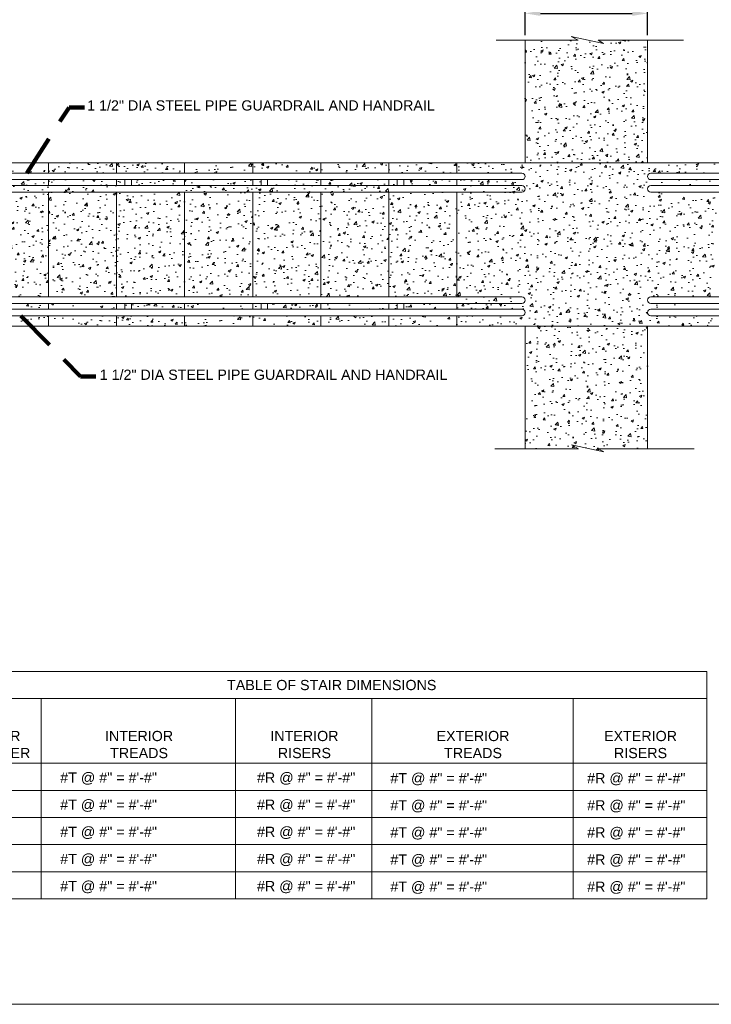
# Model space of a CAD drawing. Header units: feet. Extents: x -981 to -621, y 39 to 285.
# Tile 2 of 19: x -930 to -828, y 39 to 184. Entities that reach past the tile are written whole.
import ezdxf
from ezdxf.enums import TextEntityAlignment as Align

# ---------------------------------------------------------------- set-up
doc = ezdxf.new("R2010")
doc.units = ezdxf.units.FT
doc.header["$MEASUREMENT"] = 0
doc.linetypes.add('( Border )', pattern=[21.012, 6, -3, 6, -3, 0.012, -3])
doc.layers.get('DefPoints').update_dxf_attribs({"lineweight": 0})
for name, color, linetype, lineweight in [('C-Detl-Grph-Wt 0', 4, 'Continuous', 0), ('G-ANNO-DIMS', 2, 'Continuous', 0), ('G-ANNO-MASK', 1, 'Continuous', 0), ('G-ANNO-NOTE', 4, '( Border )', 30), ('G-ANNO-PATT', 250, 'Continuous', 0), ('G-ANNO-SCHD', 2, 'Continuous', 0)]:
    doc.layers.add(name, color=color, linetype=linetype, lineweight=lineweight)
doc.layers.add('G-ANNO-NPLT', color=2, linetype='Continuous', lineweight=0, plot=False)
doc.styles.add("AEC_AC_05ArchDims-CC_1_1'", font='arial.ttf', dxfattribs={"height": 1.5})
doc.styles.add("AEC_AC_44Text-LeftTop_1_1'", font='arial.ttf', dxfattribs={"height": 1.5})
doc.styles.add('Style-Arial', font='arial.ttf')
doc.dimstyles.new("AEC_AC_05_Arch-Dims_1_1'", dxfattribs={"dimtxt": 1.5, "dimasz": 2.25, "dimexe": 0.75, "dimexo": 0.75, "dimgap": 0.75, "dimtad": 1, "dimdec": 4, "dimzin": 15, "dimdsep": 46, "dimlunit": 4, "dimtxsty": "AEC_AC_05ArchDims-CC_1_1'", "dimcen": 0.09, "dimclrd": 256, "dimclre": 256, "dimazin": 2, "dimtfac": 0.7, "dimtdec": 4, "dimtix": 1, "dimtmove": 1, "dimatfit": 3, "dimfxl": 1, "dimfrac": 1, "dimtolj": 1, "dimtzin": 15, "dimlwd": 30, "dimlwe": 30, "dimarcsym": 0})
doc.dimstyles.new("AEC_AC_44_Notes_1_1'", dxfattribs={"dimtxt": 1.5, "dimasz": 2.25, "dimexe": 0.75, "dimexo": 0.75, "dimgap": 0.75, "dimtad": 1, "dimjust": 1, "dimdec": 3, "dimzin": 15, "dimdsep": 46, "dimlunit": 5, "dimtxsty": "AEC_AC_44Text-LeftTop_1_1'", "dimblk": 'NONE', "dimcen": 0.09, "dimclrd": 256, "dimclre": 256, "dimazin": 2, "dimtfac": 0.7, "dimtdec": 3, "dimtmove": 1, "dimatfit": 1, "dimfxl": 1, "dimfrac": 1, "dimtolj": 1, "dimtzin": 15, "dimlwd": 30, "dimlwe": 30, "dimarcsym": 0})

# ---------------------------------------------------------------- blocks, each defined once
blk = doc.blocks.new('*D67')
at = {"layer": 'DefPoints', "color": 0, "transparency": 16777216}
for p in [(-837.57, 184.67, 0), (-855.57, 180.72, 0), (-837.57, 180.72, 0)]:
    blk.add_point(p, dxfattribs=at)
at = {"layer": 'G-ANNO-DIMS', "lineweight": 30, "transparency": 16777216}
for p, q in [((-855.57, 181.47, 0), (-855.57, 185.42, 0)), ((-837.57, 181.47, 0), (-837.57, 185.42, 0)), ((-853.32, 184.67, 0), (-839.82, 184.67, 0))]:
    blk.add_line(p, q, dxfattribs=at)
at = {"layer": 'G-ANNO-DIMS', "transparency": 16777216}
for points in [[(-853.32, 185.05, 0), (-853.32, 184.3, 0), (-855.57, 184.67, 0)], [(-839.82, 185.05, 0), (-839.82, 184.3, 0), (-837.57, 184.67, 0)]]:
    blk.add_solid(points, dxfattribs=at)
at = {"layer": 'G-ANNO-DIMS', "color": 0, "lineweight": 30, "transparency": 16777216, "insert": (-846.57, 186.19, 0), "char_height": 1.5, "attachment_point": 5, "style": "AEC_AC_05ArchDims-CC_1_1'"}
blk.add_mtext('\\A1;3\'-0" WAKLWAY', dxfattribs=at)
blk = doc.blocks.new('_None')

msp = doc.modelspace()

# ---------------------------------------------------------------- hatches: boundary and pattern name
at = {"layer": 'G-ANNO-PATT'}
h = msp.add_hatch(dxfattribs=at)
h.set_pattern_fill('AR-CONC', color=256, style=0, pattern_type=2)
h.set_pattern_definition([(50, (-840.6066, 173.9777), (3.5863, -0.31376), [0.375, -4.125]), (355, (-840.6066, 173.9777), (-0.69376, 3.76096), [0.3, -3.3]), (100.451, (-840.3077, 173.9516), (2.89254, 3.4472), [0.3187, -3.5057]), (46.184, (-840.6066, 174.9777), (5.3362, -0.8276), [0.5625, -6.1875]), (96.636, (-840.162, 174.909), (4.6733, 4.8706), [0.478, -5.2586]), (351.184, (-840.6066, 174.978), (4.6733, 4.8706), [0.45, -4.95]), (21, (-840.1066, 174.7277), (2.98453, -2.0131), [0.375, -4.125]), (326, (-840.1066, 174.7277), (1.2166, 3.62575), [0.3, -3.3]), (71.451, (-839.858, 174.56), (4.2011, 1.61266), [0.3187, -3.5057]), (37.5, (-840.6066, 173.9777), (0.0608, 1.66447), [0, -3.26, 0, -3.35, 0, -3.3125]), (7.5, (-840.6066, 173.9777), (1.31535, 1.97206), [0, -1.91, 0, -3.185, 0, -1.2625]), (327.5, (-841.7216, 173.9777), (2.66911, -0.11277), [0, -1.25, 0, -3.9, 0, -5.175]), (317.5, (-842.2216, 173.9777), (2.91593, 0.50052), [0, -1.625, 0, -2.59, 0, -3.675])])
h.paths.add_polyline_path([(-847.81998, 180.72413), (-855.56891, 180.72413), (-855.56891, 162.72656), (-837.57134, 162.72656), (-837.57134, 180.72413), (-844.85469, 180.72413), (-844.03301, 180.24509), (-848.81872, 181.28249), (-847.80898, 180.74478)])
h = msp.add_hatch(dxfattribs=at)
h.set_pattern_fill('AR-CONC', color=256, style=0, pattern_type=2)
h.set_pattern_definition([(50, (-760.813, 149.1987), (3.5863, -0.31376), [0.375, -4.125]), (355, (-760.813, 149.1987), (-0.69376, 3.76096), [0.3, -3.3]), (100.4514, (-760.514, 149.1726), (2.892545, 3.4472), [0.3187, -3.50571]), (46.1842, (-760.813, 150.1987), (5.33621, -0.8276), [0.5625, -6.1875]), (96.6356, (-760.368, 150.13), (4.67331, 4.8706), [0.47805, -5.25857]), (351.184, (-760.813, 150.1987), (4.67331, 4.8706), [0.45, -4.95]), (21, (-760.313, 149.9487), (2.984535, -2.013094), [0.375, -4.125]), (326, (-760.313, 149.9487), (1.21658, 3.62575), [0.3, -3.3]), (71.4514, (-760.0642, 149.781), (4.20111, 1.612656), [0.3187, -3.50571]), (37.5, (-760.8129, 149.1987), (0.060799, 1.664469), [0, -3.26, 0, -3.35, 0, -3.3125]), (7.5, (-760.813, 149.1987), (1.315348, 1.972059), [0, -1.91, 0, -3.185, 0, -1.2625]), (327.5, (-761.9279, 149.1987), (2.669112, -0.112774), [0, -1.25, 0, -3.9, 0, -5.175]), (317.5, (-762.428, 149.1987), (2.91593, 0.500525), [0, -1.625, 0, -2.59, 0, -3.675])])
edge = h.paths.add_edge_path()
edge.add_line((-935.55797, 142.07945), (-925.55931, 142.07945))
edge.add_line((-925.55931, 142.07945), (-925.55931, 141.20445))
edge.add_line((-925.55931, 141.20445), (-933.5583, 141.20445))
edge.add_arc((-933.5583, 140.72951), 0.47494, 449.9998838, 630.0001162)
edge.add_line((-933.5583, 140.25458), (-925.55931, 140.25458))
edge.add_line((-925.55931, 140.25458), (-925.55931, 138.72978))
edge.add_line((-925.55931, 138.72978), (-935.55797, 138.72978))
edge.add_line((-935.55797, 138.72978), (-935.55797, 142.07945))
edge = h.paths.add_edge_path()
edge.add_line((-925.55931, 143.02932), (-935.55797, 143.02932))
edge.add_line((-935.55797, 143.02932), (-935.55797, 149.43037))
edge.add_line((-935.55797, 149.43037), (-935.53732, 149.44137))
edge.add_line((-935.53732, 149.44137), (-934.99961, 148.43163))
edge.add_line((-934.99961, 148.43163), (-936.03701, 153.21734))
edge.add_line((-936.03701, 153.21734), (-935.55797, 152.39566))
edge.add_line((-935.55797, 152.39566), (-935.55797, 162.72656))
edge.add_line((-935.55797, 162.72656), (-925.55931, 162.72656))
edge.add_line((-925.55931, 162.72656), (-925.55931, 161.20176))
edge.add_line((-925.55931, 161.20176), (-933.5583, 161.20176))
edge.add_arc((-933.5583, 160.72682), 0.47494, 449.9998029, 630.0001971)
edge.add_line((-933.5583, 160.25189), (-925.55931, 160.25189))
edge.add_line((-925.55931, 160.25189), (-925.55931, 143.02932))
h = msp.add_hatch(dxfattribs=at)
h.set_pattern_fill('AR-CONC', color=256, style=0, pattern_type=2)
h.set_pattern_definition([(50, (-775.185, 161.6786), (3.5863, -0.31376), [0.375, -4.125]), (355, (-775.185, 161.6786), (-0.69376, 3.76096), [0.3, -3.3]), (100.4514, (-774.886, 161.6525), (2.892545, 3.4472), [0.3187, -3.50571]), (46.1842, (-775.185, 162.6786), (5.33621, -0.8276), [0.5625, -6.1875]), (96.6356, (-774.7403, 162.6097), (4.67331, 4.8706), [0.47805, -5.25857]), (351.184, (-775.185, 162.6786), (4.6733, 4.8706), [0.45, -4.95]), (21, (-774.685, 162.4286), (2.984535, -2.013094), [0.375, -4.125]), (326, (-774.685, 162.4286), (1.21658, 3.62575), [0.3, -3.3]), (71.4514, (-774.4363, 162.261), (4.20111, 1.61266), [0.3187, -3.50571]), (37.5, (-775.185, 161.6786), (0.060799, 1.664469), [0, -3.26, 0, -3.35, 0, -3.3125]), (7.5, (-775.185, 161.6786), (1.315348, 1.972059), [0, -1.91, 0, -3.185, 0, -1.2625]), (327.5, (-776.3, 161.6786), (2.669112, -0.112774), [0, -1.25, 0, -3.9, 0, -5.175]), (317.5, (-776.8, 161.6786), (2.91593, 0.500525), [0, -1.625, 0, -2.59, 0, -3.675])])
h.paths.add_polyline_path([(-915.56066, 162.72656), (-915.56066, 161.20176), (-925.55931, 161.20176), (-925.55931, 162.72656)])
h = msp.add_hatch(dxfattribs=at)
h.set_pattern_fill('AR-CONC', color=256, style=0, pattern_type=2)
h.set_pattern_definition([(50, (-781.3302, 161.7303), (3.5863, -0.31376), [0.375, -4.125]), (355, (-781.3302, 161.7303), (-0.69376, 3.76096), [0.3, -3.3]), (100.4514, (-781.0313, 161.704), (2.892545, 3.4472), [0.3187, -3.50571]), (46.1842, (-781.33, 162.7303), (5.3362, -0.8276), [0.5625, -6.1875]), (96.6356, (-780.8855, 162.6613), (4.6733, 4.8706), [0.47805, -5.25857]), (351.184, (-781.33, 162.7303), (4.6733, 4.8706), [0.45, -4.95]), (21, (-780.8302, 162.4803), (2.984535, -2.013094), [0.375, -4.125]), (326, (-780.8302, 162.4803), (1.21658, 3.62575), [0.3, -3.3]), (71.4514, (-780.5815, 162.3125), (4.20111, 1.61266), [0.3187, -3.50571]), (37.5, (-781.3302, 161.7303), (0.060799, 1.664469), [0, -3.26, 0, -3.35, 0, -3.3125]), (7.5, (-781.3302, 161.7303), (1.315348, 1.972059), [0, -1.91, 0, -3.185, 0, -1.2625]), (327.5, (-782.4452, 161.7303), (2.669112, -0.112774), [0, -1.25, 0, -3.9, 0, -5.175]), (317.5, (-782.9452, 161.7303), (2.91593, 0.500525), [0, -1.625, 0, -2.59, 0, -3.675])])
h.paths.add_polyline_path([(-905.562, 162.72656), (-905.562, 161.20176), (-915.56066, 161.20176), (-915.56066, 162.72656)])
h = msp.add_hatch(dxfattribs=at)
h.set_pattern_fill('AR-CONC', color=256, style=0, pattern_type=2)
h.set_pattern_definition([(50, (-791.4517, 161.782), (3.5863, -0.31376), [0.375, -4.125]), (355, (-791.4517, 161.782), (-0.69376, 3.76096), [0.3, -3.3]), (100.4514, (-791.1528, 161.7558), (2.89254, 3.4472), [0.3187, -3.50571]), (46.184, (-791.4517, 162.782), (5.3362, -0.8276), [0.5625, -6.1875]), (96.6356, (-791.007, 162.713), (4.6733, 4.8706), [0.47805, -5.25857]), (351.184, (-791.4517, 162.782), (4.6733, 4.8706), [0.45, -4.95]), (21, (-790.9517, 162.532), (2.984535, -2.013094), [0.375, -4.125]), (326, (-790.9517, 162.532), (1.21658, 3.62575), [0.3, -3.3]), (71.4514, (-790.703, 162.3642), (4.20111, 1.61266), [0.3187, -3.50571]), (37.5, (-791.4517, 161.782), (0.060799, 1.664469), [0, -3.26, 0, -3.35, 0, -3.3125]), (7.5, (-791.4517, 161.782), (1.315348, 1.972059), [0, -1.91, 0, -3.185, 0, -1.2625]), (327.5, (-792.5667, 161.782), (2.669112, -0.112774), [0, -1.25, 0, -3.9, 0, -5.175]), (317.5, (-793.0667, 161.782), (2.91593, 0.500525), [0, -1.625, 0, -2.59, 0, -3.675])])
h.paths.add_polyline_path([(-895.56341, 162.72656), (-895.56341, 161.20176), (-905.562, 161.20176), (-905.562, 162.72656)])
h = msp.add_hatch(dxfattribs=at)
h.set_pattern_fill('AR-CONC', color=256, style=0, pattern_type=2)
h.set_pattern_definition([(50, (-802.3994, 161.782), (3.5863, -0.31376), [0.375, -4.125]), (355, (-802.3994, 161.782), (-0.69376, 3.76096), [0.3, -3.3]), (100.4514, (-802.1005, 161.7558), (2.89254, 3.4472), [0.3187, -3.50571]), (46.184, (-802.3994, 162.782), (5.3362, -0.8276), [0.5625, -6.1875]), (96.6356, (-801.9547, 162.713), (4.6733, 4.8706), [0.47805, -5.25857]), (351.184, (-802.3994, 162.782), (4.6733, 4.8706), [0.45, -4.95]), (21, (-801.8994, 162.532), (2.984535, -2.01309), [0.375, -4.125]), (326, (-801.8994, 162.532), (1.21658, 3.62575), [0.3, -3.3]), (71.4514, (-801.6506, 162.3642), (4.20111, 1.61266), [0.3187, -3.50571]), (37.5, (-802.3994, 161.782), (0.0608, 1.66447), [0, -3.26, 0, -3.35, 0, -3.3125]), (7.5, (-802.3994, 161.782), (1.315348, 1.97206), [0, -1.91, 0, -3.185, 0, -1.2625]), (327.5, (-803.5144, 161.782), (2.669112, -0.112774), [0, -1.25, 0, -3.9, 0, -5.175]), (317.5, (-804.0144, 161.782), (2.91593, 0.500525), [0, -1.625, 0, -2.59, 0, -3.675])])
h.paths.add_polyline_path([(-885.56475, 162.72656), (-885.56475, 161.20176), (-895.56341, 161.20176), (-895.56341, 162.72656)])
h = msp.add_hatch(dxfattribs=at)
h.set_pattern_fill('AR-CONC', color=256, style=0, pattern_type=2)
h.set_pattern_definition([(50, (-811.4364, 161.8336), (3.5863, -0.31376), [0.375, -4.125]), (355, (-811.4364, 161.8336), (-0.69376, 3.76096), [0.3, -3.3]), (100.4514, (-811.1375, 161.8075), (2.89254, 3.4472), [0.3187, -3.50571]), (46.184, (-811.4364, 162.8336), (5.3362, -0.8276), [0.5625, -6.1875]), (96.636, (-810.9917, 162.7647), (4.6733, 4.8706), [0.47805, -5.25857]), (351.184, (-811.4364, 162.8336), (4.6733, 4.8706), [0.45, -4.95]), (21, (-810.9364, 162.5836), (2.98453, -2.0131), [0.375, -4.125]), (326, (-810.9364, 162.5836), (1.21658, 3.62575), [0.3, -3.3]), (71.4514, (-810.6877, 162.416), (4.20111, 1.61266), [0.3187, -3.50571]), (37.5, (-811.4364, 161.8336), (0.0608, 1.66447), [0, -3.26, 0, -3.35, 0, -3.3125]), (7.5, (-811.4364, 161.8336), (1.315348, 1.97206), [0, -1.91, 0, -3.185, 0, -1.2625]), (327.5, (-812.5514, 161.8336), (2.669112, -0.112774), [0, -1.25, 0, -3.9, 0, -5.175]), (317.5, (-813.0514, 161.8336), (2.91593, 0.500525), [0, -1.625, 0, -2.59, 0, -3.675])])
h.paths.add_polyline_path([(-875.5661, 162.72656), (-875.5661, 161.20176), (-885.56475, 161.20176), (-885.56475, 162.72656)])
h = msp.add_hatch(dxfattribs=at)
h.set_pattern_fill('AR-CONC', color=256, style=0, pattern_type=2)
h.set_pattern_definition([(50, (-820.0603, 161.9886), (3.5863, -0.31376), [0.375, -4.125]), (355, (-820.0603, 161.9886), (-0.69376, 3.76096), [0.3, -3.3]), (100.4514, (-819.7614, 161.9625), (2.89254, 3.4472), [0.3187, -3.5057]), (46.184, (-820.0603, 162.9886), (5.3362, -0.8276), [0.5625, -6.1875]), (96.636, (-819.6156, 162.9197), (4.6733, 4.8706), [0.47805, -5.25857]), (351.184, (-820.06, 162.9886), (4.6733, 4.8706), [0.45, -4.95]), (21, (-819.5603, 162.7386), (2.98453, -2.0131), [0.375, -4.125]), (326, (-819.5603, 162.7386), (1.21658, 3.62575), [0.3, -3.3]), (71.4514, (-819.3116, 162.571), (4.20111, 1.61266), [0.3187, -3.5057]), (37.5, (-820.0603, 161.9886), (0.0608, 1.66447), [0, -3.26, 0, -3.35, 0, -3.3125]), (7.5, (-820.0603, 161.9886), (1.31535, 1.97206), [0, -1.91, 0, -3.185, 0, -1.2625]), (327.5, (-821.1753, 161.9886), (2.669112, -0.112774), [0, -1.25, 0, -3.9, 0, -5.175]), (317.5, (-821.6753, 161.9886), (2.91593, 0.50052), [0, -1.625, 0, -2.59, 0, -3.675])])
h.paths.add_polyline_path([(-865.56751, 162.72656), (-865.56751, 161.20176), (-875.5661, 161.20176), (-875.5661, 162.72656)])
h = msp.add_hatch(dxfattribs=at)
h.set_pattern_fill('AR-CONC', color=256, style=0, pattern_type=2)
h.set_pattern_definition([(50, (-856.176, 152.0467), (3.5863, -0.31376), [0.375, -4.125]), (355, (-856.176, 152.0467), (-0.69376, 3.76096), [0.3, -3.3]), (100.451, (-855.8772, 152.0205), (2.89254, 3.4472), [0.3187, -3.5057]), (46.184, (-856.176, 153.0467), (5.3362, -0.8276), [0.5625, -6.1875]), (96.636, (-855.7314, 152.9777), (4.6733, 4.8706), [0.47805, -5.2586]), (351.184, (-856.176, 153.0467), (4.6733, 4.8706), [0.45, -4.95]), (21, (-855.676, 152.7967), (2.98453, -2.0131), [0.375, -4.125]), (326, (-855.676, 152.7967), (1.21658, 3.62575), [0.3, -3.3]), (71.451, (-855.4274, 152.629), (4.2011, 1.61266), [0.3187, -3.5057]), (37.5, (-856.1761, 152.0467), (0.0608, 1.66447), [0, -3.26, 0, -3.35, 0, -3.3125]), (7.5, (-856.176, 152.0467), (1.31535, 1.97206), [0, -1.91, 0, -3.185, 0, -1.2625]), (327.5, (-857.2911, 152.0467), (2.66911, -0.112774), [0, -1.25, 0, -3.9, 0, -5.175]), (317.5, (-857.791, 152.0467), (2.91593, 0.50052), [0, -1.625, 0, -2.59, 0, -3.675])])
edge = h.paths.add_edge_path()
edge.add_line((-837.0964, 143.02932), (-827.57268, 143.02932))
edge.add_line((-827.57268, 143.02932), (-827.57268, 158.42702))
edge.add_line((-827.57268, 158.42702), (-837.0964, 158.42702))
edge.add_arc((-837.0964, 158.90195), 0.47494, 90, 270, ccw=False)
edge.add_line((-837.0964, 159.37689), (-827.57268, 159.37689))
edge.add_line((-827.57268, 159.37689), (-827.57268, 160.25189))
edge.add_line((-827.57268, 160.25189), (-837.57134, 160.25189))
edge.add_line((-837.57134, 160.25189), (-837.57134, 161.20176))
edge.add_line((-837.57134, 161.20176), (-827.57268, 161.20176))
edge.add_line((-827.57268, 161.20176), (-827.57268, 162.72656))
edge.add_line((-827.57268, 162.72656), (-837.57134, 162.72656))
edge.add_line((-837.57134, 162.72656), (-855.56891, 162.72656))
edge.add_line((-855.56891, 162.72656), (-865.56757, 162.72656))
edge.add_line((-865.56757, 162.72656), (-865.56757, 161.20176))
edge.add_line((-865.56757, 161.20176), (-855.56891, 161.20176))
edge.add_line((-855.56891, 161.20176), (-855.56891, 160.25189))
edge.add_line((-855.56891, 160.25189), (-865.56757, 160.25189))
edge.add_line((-865.56757, 160.25189), (-865.56757, 141.20445))
edge.add_line((-865.56757, 141.20445), (-855.56891, 141.20445))
edge.add_line((-855.56891, 141.20445), (-855.56891, 140.25458))
edge.add_line((-855.56891, 140.25458), (-865.56757, 140.25458))
edge.add_line((-865.56757, 140.25458), (-865.56757, 138.72978))
edge.add_line((-865.56757, 138.72978), (-855.56891, 138.72978))
edge.add_line((-855.56891, 138.72978), (-837.57134, 138.72978))
edge.add_line((-837.57134, 138.72978), (-827.57268, 138.72978))
edge.add_line((-827.57268, 138.72978), (-827.57268, 140.25458))
edge.add_line((-827.57268, 140.25458), (-837.57134, 140.25458))
edge.add_line((-837.57134, 140.25458), (-837.57134, 141.20445))
edge.add_line((-837.57134, 141.20445), (-827.57268, 141.20445))
edge.add_line((-827.57268, 141.20445), (-827.57268, 142.07945))
edge.add_line((-827.57268, 142.07945), (-837.0964, 142.07945))
edge.add_arc((-837.0964, 142.55439), 0.47494, 90, 270, ccw=False)
h = msp.add_hatch(dxfattribs=at)
h.set_pattern_fill('AR-CONC', color=256, style=0, pattern_type=2)
h.set_pattern_definition([(50, (-772.8322, 149.357), (3.5863, -0.31376), [0.375, -4.125]), (355, (-772.832, 149.357), (-0.69376, 3.76096), [0.3, -3.3]), (100.4514, (-772.5333, 149.3308), (2.892545, 3.4472), [0.3187, -3.50571]), (46.1842, (-772.832, 150.357), (5.33621, -0.8276), [0.5625, -6.1875]), (96.6356, (-772.3875, 150.288), (4.67331, 4.8706), [0.47805, -5.25857]), (351.184, (-772.832, 150.357), (4.6733, 4.8706), [0.45, -4.95]), (21, (-772.3322, 150.107), (2.984535, -2.013094), [0.375, -4.125]), (326, (-772.332, 150.107), (1.21658, 3.62575), [0.3, -3.3]), (71.4514, (-772.0835, 149.9392), (4.20111, 1.61266), [0.3187, -3.50571]), (37.5, (-772.8322, 149.357), (0.060799, 1.664469), [0, -3.26, 0, -3.35, 0, -3.3125]), (7.5, (-772.8322, 149.357), (1.315348, 1.972059), [0, -1.91, 0, -3.185, 0, -1.2625]), (327.5, (-773.9472, 149.357), (2.669112, -0.112774), [0, -1.25, 0, -3.9, 0, -5.175]), (317.5, (-774.4472, 149.357), (2.91593, 0.500525), [0, -1.625, 0, -2.59, 0, -3.675])])
h.paths.add_polyline_path([(-925.55931, 142.07945), (-915.56066, 142.07945), (-915.56066, 141.20445), (-925.55931, 141.20445)])
h.paths.add_polyline_path([(-915.56066, 143.02932), (-925.55931, 143.02932), (-925.55931, 160.25189), (-915.56066, 160.25189)])
h = msp.add_hatch(dxfattribs=at)
h.set_pattern_fill('AR-CONC', color=256, style=0, pattern_type=2)
h.set_pattern_definition([(50, (-785.3258, 149.357), (3.5863, -0.31376), [0.375, -4.125]), (355, (-785.326, 149.357), (-0.69376, 3.76096), [0.3, -3.3]), (100.4514, (-785.027, 149.3308), (2.89254, 3.4472), [0.3187, -3.50571]), (46.1842, (-785.326, 150.357), (5.3362, -0.8276), [0.5625, -6.1875]), (96.6356, (-784.881, 150.288), (4.6733, 4.8706), [0.47805, -5.25857]), (351.184, (-785.326, 150.357), (4.6733, 4.8706), [0.45, -4.95]), (21, (-784.8258, 150.107), (2.984535, -2.013094), [0.375, -4.125]), (326, (-784.826, 150.107), (1.21658, 3.62575), [0.3, -3.3]), (71.4514, (-784.577, 149.9392), (4.20111, 1.61266), [0.3187, -3.50571]), (37.5, (-785.3258, 149.357), (0.060799, 1.664469), [0, -3.26, 0, -3.35, 0, -3.3125]), (7.5, (-785.3258, 149.357), (1.315348, 1.972059), [0, -1.91, 0, -3.185, 0, -1.2625]), (327.5, (-786.4408, 149.357), (2.669112, -0.112774), [0, -1.25, 0, -3.9, 0, -5.175]), (317.5, (-786.9408, 149.357), (2.91593, 0.500525), [0, -1.625, 0, -2.59, 0, -3.675])])
h.paths.add_polyline_path([(-905.562, 159.37689), (-915.56066, 159.37689), (-915.56066, 160.25189), (-905.562, 160.25189)])
h.paths.add_polyline_path([(-915.56066, 142.07945), (-905.562, 142.07945), (-905.562, 141.20445), (-915.56066, 141.20445)])
h.paths.add_polyline_path([(-905.562, 143.02932), (-915.56066, 143.02932), (-915.56066, 158.42702), (-905.562, 158.42702)])
h = msp.add_hatch(dxfattribs=at)
h.set_pattern_fill('AR-CONC', color=256, style=0, pattern_type=2)
h.set_pattern_definition([(50, (-792.4425, 149.357), (3.5863, -0.31376), [0.375, -4.125]), (355, (-792.4425, 149.357), (-0.69376, 3.76096), [0.3, -3.3]), (100.4514, (-792.1436, 149.3308), (2.89254, 3.4472), [0.3187, -3.50571]), (46.184, (-792.4425, 150.357), (5.3362, -0.8276), [0.5625, -6.1875]), (96.6356, (-791.998, 150.288), (4.6733, 4.8706), [0.47805, -5.25857]), (351.184, (-792.4425, 150.357), (4.6733, 4.8706), [0.45, -4.95]), (21, (-791.9425, 150.107), (2.984535, -2.013094), [0.375, -4.125]), (326, (-791.9425, 150.107), (1.21658, 3.62575), [0.3, -3.3]), (71.4514, (-791.6938, 149.9392), (4.20111, 1.61266), [0.3187, -3.50571]), (37.5, (-792.4425, 149.357), (0.0608, 1.664469), [0, -3.26, 0, -3.35, 0, -3.3125]), (7.5, (-792.4425, 149.357), (1.315348, 1.972059), [0, -1.91, 0, -3.185, 0, -1.2625]), (327.5, (-793.5575, 149.357), (2.669112, -0.112774), [0, -1.25, 0, -3.9, 0, -5.175]), (317.5, (-794.0575, 149.357), (2.91593, 0.500525), [0, -1.625, 0, -2.59, 0, -3.675])])
h.paths.add_polyline_path([(-905.562, 142.07945), (-895.56341, 142.07945), (-895.56341, 141.20445), (-905.562, 141.20445)])
h.paths.add_polyline_path([(-895.56341, 143.02932), (-905.562, 143.02932), (-905.562, 160.25189), (-895.56341, 160.25189)])
h = msp.add_hatch(dxfattribs=at)
h.set_pattern_fill('AR-CONC', color=256, style=0, pattern_type=2)
h.set_pattern_definition([(50, (-803.0384, 149.1987), (3.5863, -0.31376), [0.375, -4.125]), (355, (-803.0384, 149.1987), (-0.69376, 3.76096), [0.3, -3.3]), (100.4514, (-802.7395, 149.1726), (2.89254, 3.4472), [0.3187, -3.50571]), (46.184, (-803.0384, 150.1987), (5.3362, -0.8276), [0.5625, -6.1875]), (96.6356, (-802.5937, 150.13), (4.6733, 4.8706), [0.47805, -5.25857]), (351.184, (-803.0384, 150.1987), (4.6733, 4.8706), [0.45, -4.95]), (21, (-802.5384, 149.9487), (2.984535, -2.01309), [0.375, -4.125]), (326, (-802.5384, 149.9487), (1.21658, 3.62575), [0.3, -3.3]), (71.4514, (-802.2897, 149.781), (4.20111, 1.61266), [0.3187, -3.50571]), (37.5, (-803.0384, 149.1987), (0.0608, 1.66447), [0, -3.26, 0, -3.35, 0, -3.3125]), (7.5, (-803.0384, 149.1987), (1.315348, 1.97206), [0, -1.91, 0, -3.185, 0, -1.2625]), (327.5, (-804.1534, 149.1987), (2.669112, -0.112774), [0, -1.25, 0, -3.9, 0, -5.175]), (317.5, (-804.6534, 149.1987), (2.91593, 0.500525), [0, -1.625, 0, -2.59, 0, -3.675])])
h.paths.add_polyline_path([(-885.56475, 143.02932), (-895.56341, 143.02932), (-895.56341, 160.25189), (-885.56475, 160.25189)])
h.paths.add_polyline_path([(-895.56341, 142.07945), (-885.56475, 142.07945), (-885.56475, 141.20445), (-895.56341, 141.20445)])
h = msp.add_hatch(dxfattribs=at)
h.set_pattern_fill('AR-CONC', color=256, style=0, pattern_type=2)
h.set_pattern_definition([(50, (-812.6854, 153.3124), (3.5863, -0.31376), [0.375, -4.125]), (355, (-812.6854, 153.3124), (-0.69376, 3.76096), [0.3, -3.3]), (100.4514, (-812.3866, 153.2863), (2.89254, 3.4472), [0.3187, -3.50571]), (46.184, (-812.6854, 154.3124), (5.3362, -0.8276), [0.5625, -6.1875]), (96.636, (-812.2407, 154.2434), (4.6733, 4.8706), [0.47805, -5.25857]), (351.184, (-812.6854, 154.3124), (4.6733, 4.8706), [0.45, -4.95]), (21, (-812.1854, 154.0624), (2.98453, -2.0131), [0.375, -4.125]), (326, (-812.1854, 154.0624), (1.21658, 3.62575), [0.3, -3.3]), (71.4514, (-811.9367, 153.8947), (4.20111, 1.61266), [0.3187, -3.50571]), (37.5, (-812.6854, 153.3124), (0.0608, 1.66447), [0, -3.26, 0, -3.35, 0, -3.3125]), (7.5, (-812.6854, 153.3124), (1.315348, 1.97206), [0, -1.91, 0, -3.185, 0, -1.2625]), (327.5, (-813.8004, 153.3124), (2.669112, -0.112774), [0, -1.25, 0, -3.9, 0, -5.175]), (317.5, (-814.3004, 153.3124), (2.91593, 0.500525), [0, -1.625, 0, -2.59, 0, -3.675])])
h.paths.add_polyline_path([(-885.56475, 142.07945), (-875.5661, 142.07945), (-875.5661, 141.20445), (-885.56475, 141.20445)])
h.paths.add_polyline_path([(-875.5661, 143.02932), (-885.56475, 143.02932), (-885.56475, 160.25189), (-875.5661, 160.25189)])
h = msp.add_hatch(dxfattribs=at)
h.set_pattern_fill('AR-CONC', color=256, style=0, pattern_type=2)
h.set_pattern_definition([(50, (-821.5417, 151.8884), (3.5863, -0.31376), [0.375, -4.125]), (355, (-821.5417, 151.8884), (-0.69376, 3.76096), [0.3, -3.3]), (100.4514, (-821.243, 151.8623), (2.89254, 3.4472), [0.3187, -3.5057]), (46.184, (-821.5417, 152.8884), (5.3362, -0.8276), [0.5625, -6.1875]), (96.636, (-821.097, 152.8195), (4.6733, 4.8706), [0.47805, -5.25857]), (351.184, (-821.5417, 152.8884), (4.6733, 4.8706), [0.45, -4.95]), (21, (-821.0417, 152.6384), (2.98453, -2.0131), [0.375, -4.125]), (326, (-821.0417, 152.6384), (1.21658, 3.62575), [0.3, -3.3]), (71.4514, (-820.793, 152.4707), (4.20111, 1.61266), [0.3187, -3.5057]), (37.5, (-821.5417, 151.8884), (0.0608, 1.66447), [0, -3.26, 0, -3.35, 0, -3.3125]), (7.5, (-821.5417, 151.8884), (1.31535, 1.97206), [0, -1.91, 0, -3.185, 0, -1.2625]), (327.5, (-822.6567, 151.8884), (2.669112, -0.112774), [0, -1.25, 0, -3.9, 0, -5.175]), (317.5, (-823.1567, 151.8884), (2.91593, 0.50052), [0, -1.625, 0, -2.59, 0, -3.675])])
h.paths.add_polyline_path([(-865.56751, 159.37689), (-875.5661, 159.37689), (-875.5661, 160.25189), (-865.56751, 160.25189)])
h.paths.add_polyline_path([(-875.5661, 142.07945), (-865.56751, 142.07945), (-865.56751, 141.20445), (-875.5661, 141.20445)])
h.paths.add_polyline_path([(-865.56751, 143.02932), (-875.5661, 143.02932), (-875.5661, 158.42702), (-865.56751, 158.42702)])
h = msp.add_hatch(dxfattribs=at)
h.set_pattern_fill('AR-CONC', color=256, style=0, pattern_type=2)
h.set_pattern_definition([(50, (-770.434, 139.205), (3.5863, -0.31376), [0.375, -4.125]), (355, (-770.434, 139.205), (-0.69376, 3.76096), [0.3, -3.3]), (100.4514, (-770.1353, 139.179), (2.892545, 3.4472), [0.3187, -3.50571]), (46.1842, (-770.434, 140.205), (5.33621, -0.8276), [0.5625, -6.1875]), (96.6356, (-769.9894, 140.136), (4.67331, 4.8706), [0.47805, -5.25857]), (351.184, (-770.434, 140.205), (4.6733, 4.8706), [0.45, -4.95]), (21, (-769.934, 139.955), (2.984535, -2.013094), [0.375, -4.125]), (326, (-769.934, 139.955), (1.21658, 3.62575), [0.3, -3.3]), (71.4514, (-769.6854, 139.7873), (4.20111, 1.612656), [0.3187, -3.50571]), (37.5, (-770.4341, 139.2051), (0.060799, 1.664469), [0, -3.26, 0, -3.35, 0, -3.3125]), (7.5, (-770.4341, 139.2051), (1.315348, 1.972059), [0, -1.91, 0, -3.185, 0, -1.2625]), (327.5, (-771.5491, 139.2051), (2.669112, -0.112774), [0, -1.25, 0, -3.9, 0, -5.175]), (317.5, (-772.0491, 139.205), (2.91593, 0.500525), [0, -1.625, 0, -2.59, 0, -3.675])])
h.paths.add_polyline_path([(-925.55931, 138.72978), (-925.55931, 140.25458), (-915.56066, 140.25458), (-915.56066, 138.72978)])
h = msp.add_hatch(dxfattribs=at)
h.set_pattern_fill('AR-CONC', color=256, style=0, pattern_type=2)
h.set_pattern_definition([(50, (-783.499, 139.3084), (3.5863, -0.31376), [0.375, -4.125]), (355, (-783.499, 139.3084), (-0.69376, 3.76096), [0.3, -3.3]), (100.4514, (-783.2002, 139.2823), (2.89254, 3.4472), [0.3187, -3.50571]), (46.1842, (-783.499, 140.3084), (5.3362, -0.8276), [0.5625, -6.1875]), (96.6356, (-783.0544, 140.2395), (4.6733, 4.8706), [0.47805, -5.25857]), (351.184, (-783.499, 140.3084), (4.6733, 4.8706), [0.45, -4.95]), (21, (-782.999, 140.0584), (2.984535, -2.013094), [0.375, -4.125]), (326, (-782.999, 140.0584), (1.21658, 3.62575), [0.3, -3.3]), (71.4514, (-782.7504, 139.8907), (4.20111, 1.61266), [0.3187, -3.50571]), (37.5, (-783.4991, 139.3084), (0.060799, 1.664469), [0, -3.26, 0, -3.35, 0, -3.3125]), (7.5, (-783.499, 139.3084), (1.315348, 1.972059), [0, -1.91, 0, -3.185, 0, -1.2625]), (327.5, (-784.6141, 139.3084), (2.669112, -0.112774), [0, -1.25, 0, -3.9, 0, -5.175]), (317.5, (-785.114, 139.3084), (2.91593, 0.500525), [0, -1.625, 0, -2.59, 0, -3.675])])
h.paths.add_polyline_path([(-915.56066, 138.72978), (-915.56066, 140.25458), (-905.562, 140.25458), (-905.562, 138.72978)])
h = msp.add_hatch(dxfattribs=at)
h.set_pattern_fill('AR-CONC', color=256, style=0, pattern_type=2)
h.set_pattern_definition([(50, (-793.0525, 139.2568), (3.5863, -0.31376), [0.375, -4.125]), (355, (-793.0525, 139.2568), (-0.69376, 3.76096), [0.3, -3.3]), (100.4514, (-792.7536, 139.2306), (2.89254, 3.4472), [0.3187, -3.50571]), (46.184, (-793.0525, 140.2568), (5.3362, -0.8276), [0.5625, -6.1875]), (96.6356, (-792.608, 140.188), (4.6733, 4.8706), [0.47805, -5.25857]), (351.184, (-793.0525, 140.257), (4.6733, 4.8706), [0.45, -4.95]), (21, (-792.5525, 140.0068), (2.984535, -2.013094), [0.375, -4.125]), (326, (-792.5525, 140.0068), (1.21658, 3.62575), [0.3, -3.3]), (71.4514, (-792.3038, 139.839), (4.20111, 1.61266), [0.3187, -3.50571]), (37.5, (-793.0525, 139.2568), (0.0608, 1.66447), [0, -3.26, 0, -3.35, 0, -3.3125]), (7.5, (-793.0525, 139.2568), (1.315348, 1.972059), [0, -1.91, 0, -3.185, 0, -1.2625]), (327.5, (-794.1675, 139.2568), (2.669112, -0.112774), [0, -1.25, 0, -3.9, 0, -5.175]), (317.5, (-794.6675, 139.2568), (2.91593, 0.500525), [0, -1.625, 0, -2.59, 0, -3.675])])
h.paths.add_polyline_path([(-905.562, 138.72978), (-905.562, 140.25458), (-895.56341, 140.25458), (-895.56341, 138.72978)])
h = msp.add_hatch(dxfattribs=at)
h.set_pattern_fill('AR-CONC', color=256, style=0, pattern_type=2)
h.set_pattern_definition([(50, (-805.7043, 139.2568), (3.5863, -0.31376), [0.375, -4.125]), (355, (-805.7043, 139.2568), (-0.69376, 3.76096), [0.3, -3.3]), (100.4514, (-805.4055, 139.2306), (2.89254, 3.4472), [0.3187, -3.50571]), (46.184, (-805.7043, 140.2568), (5.3362, -0.8276), [0.5625, -6.1875]), (96.6356, (-805.2596, 140.188), (4.6733, 4.8706), [0.47805, -5.25857]), (351.184, (-805.7043, 140.257), (4.6733, 4.8706), [0.45, -4.95]), (21, (-805.2043, 140.0068), (2.984535, -2.01309), [0.375, -4.125]), (326, (-805.2043, 140.0068), (1.21658, 3.62575), [0.3, -3.3]), (71.4514, (-804.9556, 139.839), (4.20111, 1.61266), [0.3187, -3.50571]), (37.5, (-805.7043, 139.2568), (0.0608, 1.66447), [0, -3.26, 0, -3.35, 0, -3.3125]), (7.5, (-805.7043, 139.2568), (1.315348, 1.97206), [0, -1.91, 0, -3.185, 0, -1.2625]), (327.5, (-806.8193, 139.2568), (2.669112, -0.112774), [0, -1.25, 0, -3.9, 0, -5.175]), (317.5, (-807.3193, 139.2568), (2.91593, 0.500525), [0, -1.625, 0, -2.59, 0, -3.675])])
h.paths.add_polyline_path([(-895.56341, 138.72978), (-895.56341, 140.25458), (-885.56475, 140.25458), (-885.56475, 138.72978)])
h = msp.add_hatch(dxfattribs=at)
h.set_pattern_fill('AR-CONC', color=256, style=0, pattern_type=2)
h.set_pattern_definition([(50, (-815.3094, 139.4117), (3.5863, -0.31376), [0.375, -4.125]), (355, (-815.3094, 139.4117), (-0.69376, 3.76096), [0.3, -3.3]), (100.4514, (-815.0105, 139.3856), (2.89254, 3.4472), [0.3187, -3.50571]), (46.184, (-815.3094, 140.4117), (5.3362, -0.8276), [0.5625, -6.1875]), (96.636, (-814.8647, 140.343), (4.6733, 4.8706), [0.47805, -5.25857]), (351.184, (-815.3094, 140.412), (4.6733, 4.8706), [0.45, -4.95]), (21, (-814.8094, 140.1617), (2.98453, -2.0131), [0.375, -4.125]), (326, (-814.8094, 140.1617), (1.21658, 3.62575), [0.3, -3.3]), (71.4514, (-814.5607, 139.994), (4.20111, 1.61266), [0.3187, -3.50571]), (37.5, (-815.3094, 139.4117), (0.0608, 1.66447), [0, -3.26, 0, -3.35, 0, -3.3125]), (7.5, (-815.3094, 139.4117), (1.315348, 1.97206), [0, -1.91, 0, -3.185, 0, -1.2625]), (327.5, (-816.4244, 139.4117), (2.669112, -0.112774), [0, -1.25, 0, -3.9, 0, -5.175]), (317.5, (-816.9244, 139.4117), (2.91593, 0.500525), [0, -1.625, 0, -2.59, 0, -3.675])])
h.paths.add_polyline_path([(-885.56475, 138.72978), (-885.56475, 140.25458), (-875.5661, 140.25458), (-875.5661, 138.72978)])
h = msp.add_hatch(dxfattribs=at)
h.set_pattern_fill('AR-CONC', color=256, style=0, pattern_type=2)
h.set_pattern_definition([(50, (-820.9898, 139.4634), (3.5863, -0.31376), [0.375, -4.125]), (355, (-820.9898, 139.4634), (-0.69376, 3.76096), [0.3, -3.3]), (100.4514, (-820.691, 139.4373), (2.89254, 3.4472), [0.3187, -3.5057]), (46.184, (-820.99, 140.4634), (5.3362, -0.8276), [0.5625, -6.1875]), (96.636, (-820.545, 140.3944), (4.6733, 4.8706), [0.47805, -5.25857]), (351.184, (-820.99, 140.4634), (4.6733, 4.8706), [0.45, -4.95]), (21, (-820.4898, 140.2134), (2.98453, -2.0131), [0.375, -4.125]), (326, (-820.4898, 140.2134), (1.21658, 3.62575), [0.3, -3.3]), (71.4514, (-820.241, 140.0457), (4.20111, 1.61266), [0.3187, -3.5057]), (37.5, (-820.9898, 139.4634), (0.0608, 1.66447), [0, -3.26, 0, -3.35, 0, -3.3125]), (7.5, (-820.9898, 139.4634), (1.31535, 1.97206), [0, -1.91, 0, -3.185, 0, -1.2625]), (327.5, (-822.1048, 139.4634), (2.669112, -0.112774), [0, -1.25, 0, -3.9, 0, -5.175]), (317.5, (-822.6048, 139.4634), (2.91593, 0.50052), [0, -1.625, 0, -2.59, 0, -3.675])])
h.paths.add_polyline_path([(-875.5661, 138.72978), (-875.5661, 140.25458), (-865.56751, 140.25458), (-865.56751, 138.72978)])
h = msp.add_hatch(dxfattribs=at)
h.set_pattern_fill('AR-CONC', color=256, style=0, pattern_type=2)
h.set_pattern_definition([(50, (-846.458, 128.0942), (3.5863, -0.31376), [0.375, -4.125]), (355, (-846.458, 128.0942), (-0.6938, 3.761), [0.3, -3.3]), (100.451, (-846.1592, 128.068), (2.89254, 3.4472), [0.3187, -3.5057]), (46.184, (-846.458, 129.0942), (5.3362, -0.8276), [0.5625, -6.1875]), (96.636, (-846.0134, 129.0253), (4.6733, 4.8706), [0.478, -5.2586]), (351.184, (-846.458, 129.094), (4.6733, 4.8706), [0.45, -4.95]), (21, (-845.958, 128.8442), (2.98453, -2.0131), [0.375, -4.125]), (326, (-845.958, 128.8442), (1.2166, 3.62575), [0.3, -3.3]), (71.451, (-845.7093, 128.6765), (4.2011, 1.61266), [0.3187, -3.5057]), (37.5, (-846.458, 128.0942), (0.0608, 1.66447), [0, -3.26, 0, -3.35, 0, -3.3125]), (7.5, (-846.458, 128.0942), (1.31535, 1.97206), [0, -1.91, 0, -3.185, 0, -1.2625]), (327.5, (-847.573, 128.0942), (2.66911, -0.11277), [0, -1.25, 0, -3.9, 0, -5.175]), (317.5, (-848.073, 128.0942), (2.91593, 0.50052), [0, -1.625, 0, -2.59, 0, -3.675])])
h.paths.add_polyline_path([(-848.76922, 121.29056), (-843.98351, 120.25316), (-844.80519, 120.73221), (-837.57134, 120.73221), (-837.57134, 138.72978), (-855.56891, 138.72978), (-855.56891, 120.73221), (-847.77048, 120.73221), (-847.75948, 120.75285)])

# ---------------------------------------------------------------- linework, layer by layer
at = {"layer": 'C-Detl-Grph-Wt 0'}
for p, q in [((-855.56891, 180.72413, 0), (-855.56891, 162.72656, 0)), ((-837.57134, 180.72413, 0), (-837.57134, 162.72656, 0)), ((-935.55797, 162.72656, 0), (-757.58222, 162.72656, 0)), ((-925.55931, 161.20176, 0), (-925.55931, 162.72656, 0)), ((-915.56066, 161.20176, 0), (-915.56066, 162.72656, 0)), ((-905.562, 161.20176, 0), (-905.562, 162.72656, 0)), ((-895.56341, 161.20176, 0), (-895.56341, 162.72656, 0)), ((-885.56475, 161.20176, 0), (-885.56475, 162.72656, 0)), ((-875.5661, 161.20176, 0), (-875.5661, 162.72656, 0)), ((-865.56751, 161.20176, 0), (-865.56751, 162.72656, 0)), ((-933.85668, 161.20176, 0), (-856.04379, 161.20176, 0)), ((-759.28351, 161.20176, 0), (-837.0964, 161.20176, 0)), ((-945.082, 159.37689, 0), (-856.04379, 159.37689, 0)), ((-933.85668, 160.25189, 0), (-856.04379, 160.25189, 0)), ((-925.55931, 159.37689, 0), (-925.55931, 160.25189, 0)), ((-915.56066, 159.37689, 0), (-915.56066, 160.25189, 0)), ((-914.33432, 160.25189, 0), (-914.33432, 159.37689, 0)), ((-913.38445, 160.25189, 0), (-913.38445, 159.37689, 0)), ((-905.562, 159.37689, 0), (-905.562, 160.25189, 0)), ((-895.56341, 159.37689, 0), (-895.56341, 160.25189, 0)), ((-894.33697, 160.25189, 0), (-894.33697, 159.37689, 0)), ((-893.3871, 160.25189, 0), (-893.3871, 159.37689, 0)), ((-885.56475, 159.37689, 0), (-885.56475, 160.25189, 0)), ((-875.5661, 159.37689, 0), (-875.5661, 160.25189, 0)), ((-874.33963, 160.25189, 0), (-874.33963, 159.37689, 0)), ((-873.38975, 160.25189, 0), (-873.38975, 159.37689, 0)), ((-865.56751, 159.37689, 0), (-865.56751, 160.25189, 0)), ((-759.28351, 160.25189, 0), (-837.0964, 160.25189, 0)), ((-748.05819, 159.37689, 0), (-837.0964, 159.37689, 0)), ((-945.082, 158.42702, 0), (-856.04379, 158.42702, 0)), ((-925.55931, 143.02932, 0), (-925.55931, 158.42702, 0)), ((-915.56066, 143.02932, 0), (-915.56066, 158.42702, 0)), ((-905.562, 143.02932, 0), (-905.562, 158.42702, 0)), ((-895.56341, 143.02932, 0), (-895.56341, 158.42702, 0)), ((-885.56475, 143.02932, 0), (-885.56475, 158.42702, 0)), ((-875.5661, 143.02932, 0), (-875.5661, 158.42702, 0)), ((-865.56751, 143.02932, 0), (-865.56751, 158.42702, 0)), ((-748.05819, 158.42702, 0), (-837.0964, 158.42702, 0)), ((-945.082, 143.02932, 0), (-856.04379, 143.02932, 0)), ((-945.082, 142.07945, 0), (-856.04379, 142.07945, 0)), ((-925.55931, 141.20445, 0), (-925.55931, 142.07945, 0)), ((-925.55931, 142.07945, 0), (-925.55931, 141.20445, 0)), ((-915.56066, 141.20445, 0), (-915.56066, 142.07945, 0)), ((-915.56066, 142.07945, 0), (-915.56066, 141.20445, 0)), ((-914.33432, 141.20445, 0), (-914.33432, 142.07945, 0)), ((-913.38445, 141.20445, 0), (-913.38445, 142.07945, 0)), ((-905.562, 141.20445, 0), (-905.562, 142.07945, 0)), ((-905.562, 142.07945, 0), (-905.562, 141.20445, 0)), ((-895.56341, 141.20445, 0), (-895.56341, 142.07945, 0)), ((-895.56341, 142.07945, 0), (-895.56341, 141.20445, 0)), ((-894.33697, 141.20445, 0), (-894.33697, 142.07945, 0)), ((-893.3871, 141.20445, 0), (-893.3871, 142.07945, 0)), ((-885.56475, 141.20445, 0), (-885.56475, 142.07945, 0)), ((-885.56475, 142.07945, 0), (-885.56475, 141.20445, 0)), ((-875.5661, 141.20445, 0), (-875.5661, 142.07945, 0)), ((-875.5661, 142.07945, 0), (-875.5661, 141.20445, 0)), ((-874.33963, 141.20445, 0), (-874.33963, 142.07945, 0)), ((-873.38975, 141.20445, 0), (-873.38975, 142.07945, 0)), ((-865.56751, 141.20445, 0), (-865.56751, 142.07945, 0)), ((-865.56751, 142.07945, 0), (-865.56751, 141.20445, 0)), ((-748.05819, 143.02932, 0), (-837.0964, 143.02932, 0)), ((-748.05819, 142.07945, 0), (-837.0964, 142.07945, 0)), ((-933.85668, 141.20445, 0), (-856.04379, 141.20445, 0)), ((-759.28351, 141.20445, 0), (-837.0964, 141.20445, 0)), ((-933.85668, 140.25458, 0), (-856.04379, 140.25458, 0)), ((-925.55931, 140.25458, 0), (-925.55931, 138.72978, 0)), ((-915.56066, 140.25458, 0), (-915.56066, 138.72978, 0)), ((-905.562, 140.25458, 0), (-905.562, 138.72978, 0)), ((-895.56341, 140.25458, 0), (-895.56341, 138.72978, 0)), ((-885.56475, 140.25458, 0), (-885.56475, 138.72978, 0)), ((-875.5661, 140.25458, 0), (-875.5661, 138.72978, 0)), ((-865.56751, 140.25458, 0), (-865.56751, 138.72978, 0)), ((-759.28351, 140.25458, 0), (-837.0964, 140.25458, 0)), ((-935.55797, 138.72978, 0), (-757.58222, 138.72978, 0)), ((-855.56891, 120.73221, 0), (-855.56891, 138.72978, 0)), ((-837.57134, 120.73221, 0), (-837.57134, 138.72978, 0))]:
    msp.add_line(p, q, dxfattribs=at)
for centre, start, end in [((-856.04379, 160.72682, 0), 270, 90), ((-837.0964, 160.72682, 0), 90, 270), ((-856.04379, 158.90195, 0), 270, 90), ((-837.0964, 158.90195, 0), 90, 270), ((-856.04379, 142.55439, 0), 270, 90), ((-837.0964, 142.55439, 0), 90, 270), ((-856.04379, 140.72951, 0), 270, 90), ((-837.0964, 140.72951, 0), 90, 270)]:
    msp.add_arc(centre, 0.47494, start, end, dxfattribs=at)
at = {"layer": 'G-ANNO-MASK'}
for p, q in [((-859.80037, 180.72413, 0), (-847.81998, 180.72413, 0)), ((-844.85469, 180.72413, 0), (-832.28264, 180.72413, 0)), ((-860.01984, 120.73221, 0), (-847.77048, 120.73221, 0)), ((-844.80519, 120.73221, 0), (-830.73989, 120.73221, 0))]:
    msp.add_line(p, q, dxfattribs=at)
at = {"layer": 'G-ANNO-MASK', "ltscale": 0.022277, "elevation": 0, "flags": 128}
for points in [[(-847.77021, 180.72413), (-848.81872, 181.28249), (-844.03301, 180.24509), (-844.85469, 180.72413)], [(-847.72071, 120.73221), (-848.76922, 121.29056), (-843.98351, 120.25316), (-844.80519, 120.73221)]]:
    msp.add_lwpolyline(points, dxfattribs=at)
at = {"layer": 'G-ANNO-NPLT'}
msp.add_3dface([(-620.8441, 285.13311, -3.51772), (-980.8441, 285.13311, -3.51772), (-980.8441, 39.13311, -3.51772), (-620.8441, 39.13311, -3.51772)], dxfattribs=at)
at = {"layer": 'G-ANNO-SCHD'}
for p, q in [((-939.05068, 88.0202, 0), (-828.87185, 88.0202, 0)), ((-828.87185, 54.61696, 0), (-828.87185, 88.0202, 0)), ((-939.05068, 84.03555, 0), (-828.87185, 84.03555, 0)), ((-926.63043, 54.61696, 0), (-926.63043, 84.03555, 0)), ((-898.07318, 54.61696, 0), (-898.07318, 84.03555, 0)), ((-878.06515, 54.61696, 0), (-878.06515, 84.03555, 0)), ((-848.52392, 54.61696, 0), (-848.52392, 84.03555, 0)), ((-939.05068, 74.54021, 0), (-828.87185, 74.54021, 0)), ((-939.05068, 70.55556, 0), (-828.87185, 70.55556, 0)), ((-939.05068, 66.57091, 0), (-828.87185, 66.57091, 0)), ((-939.05068, 62.58626, 0), (-828.87185, 62.58626, 0)), ((-939.05068, 58.60161, 0), (-828.87185, 58.60161, 0)), ((-939.05068, 54.61696, 0), (-828.87185, 54.61696, 0))]:
    msp.add_line(p, q, dxfattribs=at)

# ---------------------------------------------------------------- texts
at = {"layer": 'G-ANNO-NOTE', "insert": (-919.8723, 171.13942, 0), "char_height": 1.5, "attachment_point": 4, "style": 'Style-Arial'}
msp.add_mtext('1 {\\A1;1/2}" DIA STEEL PIPE GUARDRAIL AND HANDRAIL', dxfattribs=at)
at = {"layer": 'G-ANNO-NOTE', "insert": (-918.03073, 131.58787, 0), "char_height": 1.5, "width": 54.3176917, "attachment_point": 4, "style": 'Style-Arial'}
msp.add_mtext('1 {\\A1;1/2}" DIA STEEL PIPE GUARDRAIL AND HANDRAIL ', dxfattribs=at)
at = {"layer": 'G-ANNO-SCHD', "style": 'Style-Arial'}
for p in [(-894.93633, 73.18373, 0), (-846.45583, 73.09895, 0), (-894.93633, 69.19908, 0), (-846.45583, 69.1143, 0), (-894.93633, 65.21443, 0), (-846.45583, 65.12965, 0), (-894.93633, 61.22978, 0), (-846.45583, 61.145, 0), (-894.93633, 57.24513, 0), (-846.45583, 57.16035, 0)]:
    msp.add_text('#R @ #" = #\'-#"', height=1.5, dxfattribs=at).set_placement(p, align=Align.TOP_LEFT)
at = {"layer": 'G-ANNO-SCHD', "char_height": 1.5, "attachment_point": 2, "style": 'Style-Arial'}
for s, insert in [('TABLE OF STAIR DIMENSIONS', (-883.96126, 86.77684, 0)), ('STAIR \\PNUMBER', (-932.76063, 79.28845, 0)), ('INTERIOR\\PTREADS', (-912.25419, 79.28845, 0)), ('INTERIOR\\PRISERS', (-887.97155, 79.28845, 0)), ('EXTERIOR\\PTREADS', (-863.21176, 79.28845, 0)), ('EXTERIOR\\PRISERS', (-838.61511, 79.28845, 0))]:
    msp.add_mtext(s, dxfattribs=dict(at, insert=insert))
at = {"layer": 'G-ANNO-SCHD', "char_height": 1.5, "attachment_point": 1, "line_spacing_factor": 0.722892, "style": 'Style-Arial'}
for insert in [(-923.8327, 73.18373, 0), (-875.3522, 73.09895, 0), (-923.8327, 69.19908, 0), (-875.3522, 69.1143, 0), (-923.8327, 65.21443, 0), (-875.3522, 65.12965, 0), (-923.8327, 61.22978, 0), (-875.3522, 61.145, 0), (-923.8327, 57.24513, 0), (-875.3522, 57.16035, 0)]:
    msp.add_mtext('#T @ #" = #\'-#"', dxfattribs=dict(at, insert=insert))

# ---------------------------------------------------------------- dimensions: what is measured, and where the dimension line sits
at = {"layer": 'G-ANNO-DIMS', "lineweight": 30}
dim = msp.add_linear_dim(base=(-837.57134, 184.6701, 0), p1=(-855.56891, 180.72413, 0), p2=(-837.57134, 180.72413, 0), text='3\'-0" WAKLWAY', dimstyle="AEC_AC_05_Arch-Dims_1_1'", dxfattribs=at)
dim.commit()
dim.dimension.update_dxf_attribs({"geometry": '*D67', "text_midpoint": (-846.57013, 186.18647, 0)})

# ---------------------------------------------------------------- leaders
at = {"layer": 'G-ANNO-NOTE', "lineweight": 30, "annotation_type": 0, "has_hookline": 1, "hookline_direction": 0, "text_width": 50.74829}
for points in [[(-928.72216, 161.20176, 0), (-922.52883, 170.8656, 0), (-920.27883, 170.8656, 0)], [(-929.59817, 140.25467, 0), (-920.84829, 131.3247, 0), (-918.59829, 131.3247, 0)]]:
    msp.add_leader(points, dimstyle="AEC_AC_44_Notes_1_1'", override={"dimtad": 0, "dimclrd": 0, "dimlwd": 65534}, dxfattribs=at)

doc.saveas('drawing.dxf')
